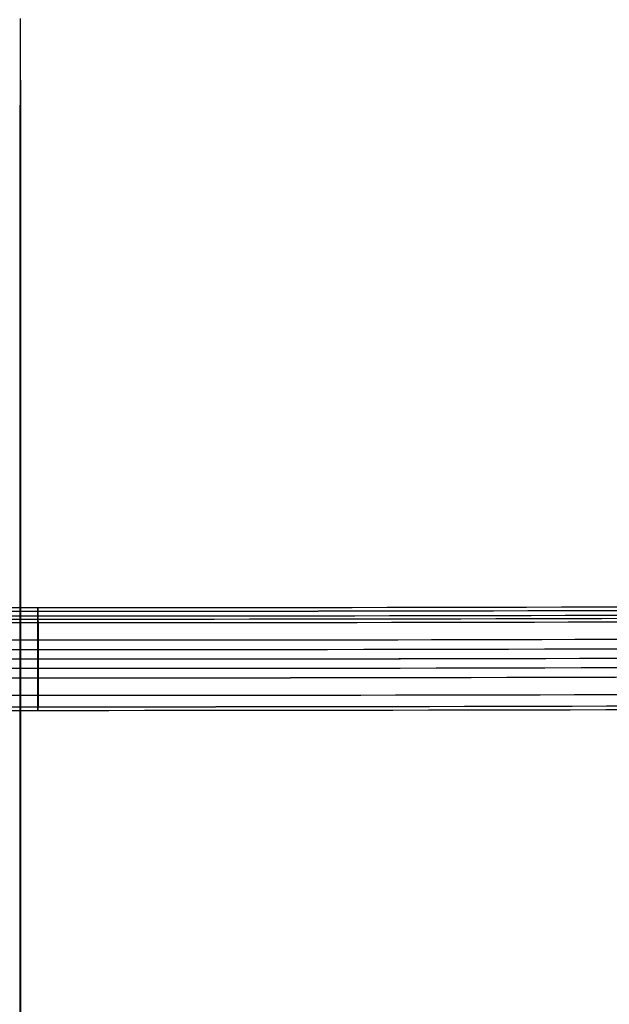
# Model space of a CAD drawing. Extents: x 1856 to 2414, y 2663 to 3200.
# Tile 5 of 8: x 2135 to 2216, y 2931 to 3065. Entities that reach past the tile are written whole.
import ezdxf

# ---------------------------------------------------------------- set-up
doc = ezdxf.new("R2010")
doc.units = 0
doc.layers.add('CAPA_01', color=12, linetype='CONTINUOUS')
doc.layers.add('METAL', color=6, linetype='CONTINUOUS')

msp = doc.modelspace()

# ---------------------------------------------------------------- linework, layer by layer
at = {"layer": 'CAPA_01'}
for points in [[(2135.24, 3065.6, 431.77), (2135.24, 3062.28, 430.44), (2135.24, 3058.93, 429.19), (2135.24, 3055.53, 428), (2135.23, 3052.12, 426.89), (2135.23, 3048.67, 425.85), (2135.23, 3045.21, 424.88), (2135.23, 3041.72, 423.97), (2135.23, 3038.2, 423.13), (2135.22, 3034.67, 422.36), (2135.22, 3031.12, 421.65), (2135.22, 3024, 420.41), (2135.22, 3016.84, 419.42), (2135.22, 3009.66, 418.65), (2135.22, 3002.47, 418.1), (2135.22, 2995.27, 417.74), (2135.22, 2988.05, 417.56), (2135.22, 2980.8, 417.53), (2135.22, 2966.31, 417.9), (2135.23, 2944.37, 419.24), (2135.25, 2824.16, 429.29)], [(2135.27, 3065.6, 431.77), (2135.27, 3062.28, 430.44), (2135.27, 3058.93, 429.19), (2135.28, 3055.53, 428), (2135.28, 3052.12, 426.89), (2135.28, 3048.67, 425.85), (2135.28, 3045.21, 424.88), (2135.28, 3041.72, 423.97), (2135.29, 3038.2, 423.13), (2135.29, 3034.67, 422.36), (2135.29, 3031.12, 421.65), (2135.29, 3024, 420.41), (2135.29, 3016.84, 419.42), (2135.29, 3009.66, 418.65), (2135.29, 3002.47, 418.1), (2135.29, 2995.27, 417.74), (2135.29, 2988.05, 417.56), (2135.29, 2980.8, 417.53), (2135.29, 2966.31, 417.9), (2135.28, 2944.37, 419.24), (2135.26, 2824.16, 429.29)], [(2135.26, 3065.54, 422.05), (2135.26, 3061.99, 420.72), (2135.26, 3058.42, 419.47), (2135.26, 3054.82, 418.3), (2135.26, 3051.2, 417.21), (2135.26, 3047.55, 416.19), (2135.26, 3043.95, 415.25), (2135.26, 3040.32, 414.38), (2135.26, 3036.68, 413.58), (2135.26, 3033.03, 412.85), (2135.26, 3025.69, 411.57), (2135.26, 3017.94, 410.49), (2135.26, 3010.51, 409.69), (2135.26, 3003.08, 409.12), (2135.26, 2995.64, 408.74), (2135.26, 2988.17, 408.56), (2135.26, 2980.77, 408.53), (2135.26, 2973.37, 408.66), (2135.26, 2958.57, 409.27), (2135.26, 2838.84, 418.89)]]:
    msp.add_polyline3d(points, dxfattribs=at)
at = {"layer": 'METAL'}
msp.add_polyline3d([(2137.66, 2978.36, 410.07), (2137.66, 2978.51, 410.06), (2137.66, 2978.67, 410.06), (2137.66, 2978.83, 410.05), (2137.66, 2978.99, 410.04), (2137.66, 2979.15, 410.02), (2137.67, 2979.31, 410), (2137.67, 2979.47, 409.98), (2137.67, 2979.63, 409.95), (2137.67, 2979.8, 409.92), (2137.67, 2979.96, 409.88), (2137.67, 2980.12, 409.84), (2137.67, 2980.29, 409.8), (2137.67, 2980.45, 409.75), (2137.67, 2980.61, 409.69), (2137.67, 2980.77, 409.64), (2137.67, 2980.94, 409.57), (2137.67, 2981.1, 409.51), (2137.66, 2981.26, 409.44), (2137.66, 2981.42, 409.36), (2137.66, 2981.57, 409.28), (2137.66, 2981.73, 409.2), (2137.66, 2981.89, 409.11), (2137.66, 2982.04, 409.02), (2137.66, 2982.19, 408.93), (2137.66, 2982.34, 408.83), (2137.67, 2982.49, 408.72), (2137.67, 2982.63, 408.62), (2137.67, 2982.77, 408.51), (2137.67, 2982.91, 408.39), (2137.67, 2983.05, 408.27), (2137.67, 2983.18, 408.15), (2137.67, 2983.31, 408.02), (2137.67, 2983.44, 407.9), (2137.68, 2983.56, 407.76), (2137.68, 2983.68, 407.63), (2137.68, 2983.79, 407.49), (2137.68, 2983.91, 407.35), (2137.68, 2984.01, 407.21), (2137.68, 2984.12, 407.06), (2137.68, 2984.22, 406.91), (2137.67, 2984.31, 406.76), (2137.67, 2984.41, 406.61), (2137.67, 2984.49, 406.45), (2137.67, 2984.58, 406.3), (2137.67, 2984.66, 406.14), (2137.67, 2984.73, 405.98), (2137.67, 2984.8, 405.82), (2137.67, 2984.87, 405.66), (2137.67, 2984.93, 405.5), (2137.67, 2984.99, 405.34), (2137.67, 2985.04, 405.17), (2137.67, 2985.09, 405.01), (2137.67, 2985.13, 404.85), (2137.67, 2985.17, 404.69), (2137.67, 2985.21, 404.52), (2137.67, 2985.24, 404.36), (2137.67, 2985.27, 404.2), (2137.67, 2985.29, 404.04), (2137.67, 2985.31, 403.88), (2137.67, 2985.33, 403.72), (2137.67, 2985.34, 403.56), (2137.67, 2985.35, 403.41), (2137.67, 2985.36, 403.25), (2137.67, 2985.36, 403.09), (2137.67, 2985.36, 402.94), (2137.67, 2985.35, 402.78), (2137.67, 2985.34, 402.63), (2137.67, 2985.33, 402.47), (2137.67, 2985.31, 402.31), (2137.67, 2985.29, 402.15), (2137.67, 2985.27, 401.99), (2137.67, 2985.24, 401.83), (2137.67, 2985.21, 401.67), (2137.67, 2985.17, 401.5), (2137.67, 2985.13, 401.34), (2137.67, 2985.09, 401.18), (2137.67, 2985.04, 401.02), (2137.67, 2984.99, 400.85), (2137.67, 2984.93, 400.69), (2137.67, 2984.87, 400.53), (2137.67, 2984.8, 400.37), (2137.67, 2984.73, 400.21), (2137.67, 2984.66, 400.05), (2137.68, 2984.58, 399.9), (2137.68, 2984.49, 399.74), (2137.68, 2984.41, 399.59), (2137.68, 2984.31, 399.43), (2137.68, 2984.22, 399.28), (2137.68, 2984.12, 399.14), (2137.68, 2984.01, 398.99), (2137.68, 2983.9, 398.85), (2137.68, 2983.79, 398.71), (2137.68, 2983.68, 398.57), (2137.68, 2983.56, 398.43), (2137.69, 2983.44, 398.3), (2137.69, 2983.31, 398.17), (2137.7, 2983.18, 398.05), (2137.7, 2983.05, 397.92), (2137.71, 2982.91, 397.81), (2137.71, 2982.78, 397.69), (2137.71, 2982.63, 397.58), (2137.72, 2982.49, 397.47), (2137.72, 2982.34, 397.37), (2137.72, 2982.2, 397.27), (2137.72, 2982.05, 397.17), (2137.72, 2981.89, 397.08), (2137.72, 2981.74, 397), (2137.72, 2981.58, 396.91), (2137.72, 2981.42, 396.84), (2137.72, 2981.26, 396.76), (2137.72, 2981.1, 396.69), (2137.71, 2980.94, 396.63), (2137.71, 2980.78, 396.57), (2137.71, 2980.62, 396.51), (2137.71, 2980.45, 396.46), (2137.7, 2980.29, 396.41), (2137.7, 2980.13, 396.36), (2137.7, 2979.96, 396.32), (2137.7, 2979.8, 396.29), (2137.7, 2979.64, 396.26), (2137.7, 2979.48, 396.23), (2137.7, 2979.31, 396.2), (2137.7, 2979.15, 396.18), (2137.7, 2978.99, 396.17), (2137.7, 2978.83, 396.16), (2137.7, 2978.68, 396.15), (2137.7, 2978.52, 396.14), (2137.7, 2978.36, 396.14), (2137.7, 2978.21, 396.14), (2137.7, 2978.05, 396.15), (2137.7, 2977.89, 396.16), (2137.7, 2977.73, 396.17), (2137.7, 2977.57, 396.19), (2137.7, 2977.41, 396.21), (2137.7, 2977.25, 396.23), (2137.69, 2977.09, 396.26), (2137.69, 2976.93, 396.29), (2137.69, 2976.76, 396.33), (2137.69, 2976.6, 396.37), (2137.69, 2976.44, 396.41), (2137.69, 2976.27, 396.46), (2137.69, 2976.11, 396.51), (2137.69, 2975.95, 396.57), (2137.69, 2975.79, 396.63), (2137.69, 2975.62, 396.7), (2137.69, 2975.46, 396.77), (2137.69, 2975.3, 396.84), (2137.69, 2975.15, 396.92), (2137.69, 2974.99, 397), (2137.69, 2974.84, 397.09), (2137.69, 2974.68, 397.18), (2137.69, 2974.53, 397.28), (2137.69, 2974.38, 397.38), (2137.69, 2974.24, 397.48), (2137.69, 2974.09, 397.59), (2137.69, 2973.95, 397.7), (2137.69, 2973.81, 397.82), (2137.69, 2973.67, 397.94), (2137.69, 2973.54, 398.06), (2137.69, 2973.41, 398.18), (2137.69, 2973.29, 398.31), (2137.69, 2973.16, 398.45), (2137.69, 2973.04, 398.58), (2137.69, 2972.93, 398.72), (2137.69, 2972.82, 398.86), (2137.69, 2972.71, 399), (2137.69, 2972.6, 399.15), (2137.69, 2972.5, 399.3), (2137.69, 2972.41, 399.45), (2137.69, 2972.32, 399.6), (2137.69, 2972.23, 399.75), (2137.69, 2972.14, 399.91), (2137.69, 2972.07, 400.07), (2137.69, 2971.99, 400.23), (2137.69, 2971.92, 400.38), (2137.69, 2971.85, 400.54), (2137.69, 2971.79, 400.71), (2137.69, 2971.73, 400.87), (2137.68, 2971.68, 401.03), (2137.68, 2971.63, 401.19), (2137.68, 2971.59, 401.35), (2137.68, 2971.55, 401.52), (2137.68, 2971.51, 401.68), (2137.68, 2971.48, 401.84), (2137.68, 2971.45, 402), (2137.68, 2971.43, 402.16), (2137.68, 2971.41, 402.32), (2137.68, 2971.39, 402.48), (2137.68, 2971.38, 402.64), (2137.68, 2971.37, 402.8), (2137.68, 2971.36, 402.95), (2137.68, 2971.36, 403.11), (2137.68, 2971.36, 403.26), (2137.68, 2971.37, 403.42), (2137.68, 2971.38, 403.58), (2137.68, 2971.39, 403.73), (2137.68, 2971.41, 403.89), (2137.68, 2971.43, 404.05), (2137.68, 2971.45, 404.21), (2137.68, 2971.48, 404.38), (2137.68, 2971.51, 404.54), (2137.68, 2971.55, 404.7), (2137.68, 2971.59, 404.86), (2137.68, 2971.63, 405.03), (2137.68, 2971.68, 405.19), (2137.67, 2971.73, 405.35), (2137.67, 2971.79, 405.51), (2137.67, 2971.85, 405.67), (2137.67, 2971.92, 405.83), (2137.67, 2971.99, 405.99), (2137.67, 2972.06, 406.15), (2137.67, 2972.14, 406.31), (2137.67, 2972.23, 406.46), (2137.67, 2972.31, 406.62), (2137.67, 2972.41, 406.77), (2137.67, 2972.5, 406.92), (2137.67, 2972.6, 407.07), (2137.67, 2972.71, 407.21), (2137.67, 2972.81, 407.36), (2137.67, 2972.93, 407.5), (2137.67, 2973.04, 407.64), (2137.67, 2973.16, 407.77), (2137.67, 2973.28, 407.9), (2137.67, 2973.41, 408.03), (2137.67, 2973.54, 408.16), (2137.67, 2973.67, 408.28), (2137.67, 2973.81, 408.4), (2137.67, 2973.95, 408.51), (2137.67, 2974.09, 408.62), (2137.67, 2974.23, 408.73), (2137.67, 2974.38, 408.84), (2137.67, 2974.53, 408.93), (2137.67, 2974.68, 409.03), (2137.67, 2974.83, 409.12), (2137.67, 2974.99, 409.21), (2137.67, 2975.15, 409.29), (2137.67, 2975.3, 409.37), (2137.67, 2975.46, 409.44), (2137.67, 2975.62, 409.51), (2137.67, 2975.78, 409.58), (2137.67, 2975.95, 409.64), (2137.67, 2976.11, 409.7), (2137.67, 2976.27, 409.75), (2137.67, 2976.43, 409.8), (2137.67, 2976.6, 409.84), (2137.67, 2976.76, 409.88), (2137.67, 2976.92, 409.92), (2137.67, 2977.09, 409.95), (2137.67, 2977.25, 409.98), (2137.67, 2977.41, 410), (2137.67, 2977.57, 410.02), (2137.67, 2977.73, 410.04), (2137.67, 2977.89, 410.05), (2137.66, 2978.05, 410.06), (2137.66, 2978.2, 410.06)], close=True, dxfattribs=at)
at = {"layer": 'METAL', "extrusion": (1.20343e-06, -0.997978, 0.063566)}
msp.add_arc((2137.67, 2419.09, -2953.69), 1827.05, 265.22512, 274.77495, dxfattribs=at)
at = {"layer": 'METAL', "extrusion": (-1.58111e-05, -0.997987, 0.063421)}
msp.add_arc((2137.64, 2425.19, -2952.53), 1838.05, 265.2089, 274.7902, dxfattribs=at)
at = {"layer": 'METAL', "extrusion": (-1.45352e-05, -0.99797, 0.063681)}
msp.add_arc((2137.61, 2410.83, -2952.28), 1814.71, 265.14991, 274.85127, dxfattribs=at)
at = {"layer": 'METAL', "extrusion": (-1.07431e-05, -0.997988, 0.063403)}
msp.add_arc((2137.65, 2424.59, -2952.92), 1836.89, 265.21864, 274.78084, dxfattribs=at)
at = {"layer": 'METAL', "extrusion": (-8.97711e-06, -0.997972, 0.063657)}
msp.add_arc((2137.63, 2413.67, -2953.01), 1818.82, 265.18439, 274.81631, dxfattribs=at)
at = {"layer": 'METAL', "extrusion": (-6.15396e-06, -0.997984, 0.063468)}
msp.add_arc((2137.66, 2423.21, -2953.44), 1834.04, 265.23043, 274.76928, dxfattribs=at)
at = {"layer": 'METAL', "extrusion": (-7.84551e-06, -0.99798, 0.063528)}
msp.add_arc((2137.64, 2407.26, -2951.38), 1810.54, 265.10626, 274.89445, dxfattribs=at)
at = {"layer": 'METAL', "extrusion": (-2.24029e-05, -0.998002, 0.063183)}
msp.add_arc((2137.63, 2425.03, -2952.24), 1839.16, 265.19746, 274.80118, dxfattribs=at)
at = {"layer": 'METAL', "extrusion": (-2.88917e-06, -0.997981, 0.063505)}
msp.add_arc((2137.65, 2401.47, -2948.92), 1803.41, 265.01211, 274.98817, dxfattribs=at)
at = {"layer": 'METAL', "extrusion": (-1.03432e-05, -0.998072, 0.062068)}
msp.add_arc((2137.64, 2423.05, -2950.6), 1842.16, 265.14406, 274.85573, dxfattribs=at)
at = {"layer": 'METAL', "extrusion": (-1.32592e-06, -0.997976, 0.063591)}
msp.add_arc((2137.66, 2400.33, -2947.54), 1801.73, 264.97913, 275.0211, dxfattribs=at)
at = {"layer": 'METAL', "extrusion": (-5.41211e-10, -0.997968, 0.063723)}
msp.add_arc((2137.66, 2400.22, -2946.17), 1801.2, 264.96702, 275.0332, dxfattribs=at)
at = {"layer": 'METAL', "extrusion": (5.97322e-08, -0.997978, 0.063555)}
msp.add_arc((2137.66, 2400.39, -2945.01), 1802.06, 264.97681, 275.0234, dxfattribs=at)
at = {"layer": 'METAL', "extrusion": (-2.97189e-06, -0.998044, 0.062512)}
msp.add_arc((2137.66, 2423.81, -2947.78), 1842.26, 265.10295, 274.89714, dxfattribs=at)
at = {"layer": 'METAL', "extrusion": (5.91804e-07, -0.998027, 0.062794)}
msp.add_arc((2137.66, 2424.1, -2945.01), 1841.39, 265.10029, 274.89985, dxfattribs=at)
at = {"layer": 'METAL', "extrusion": (1.5268e-08, -0.997985, 0.063458)}
msp.add_arc((2137.66, 2401.64, -2943.8), 1804.05, 265.00147, 274.99873, dxfattribs=at)
at = {"layer": 'METAL', "extrusion": (6.74891e-07, -0.99802, 0.062891)}
msp.add_arc((2137.67, 2422.89, -2942.48), 1838.49, 265.12479, 274.87519, dxfattribs=at)
at = {"layer": 'METAL', "extrusion": (1.59299e-07, -0.997992, 0.063345)}
msp.add_arc((2137.66, 2406.2, -2941.59), 1810.63, 265.06532, 274.9349, dxfattribs=at)
at = {"layer": 'METAL', "extrusion": (-2.03817e-06, -0.998013, 0.063011)}
msp.add_arc((2137.66, 2420.17, -2940.71), 1833.16, 265.1446, 274.85524, dxfattribs=at)
at = {"layer": 'METAL', "extrusion": (-1.02926e-06, -0.997994, 0.063303)}
msp.add_arc((2137.66, 2411.81, -2940.21), 1818.83, 265.11745, 274.88288, dxfattribs=at)
at = {"layer": 'METAL', "extrusion": (-7.64211e-07, -0.998, 0.063206)}
msp.add_arc((2137.66, 2416.61, -2939.94), 1826.5, 265.14308, 274.85703, dxfattribs=at)

doc.saveas('drawing.dxf')
